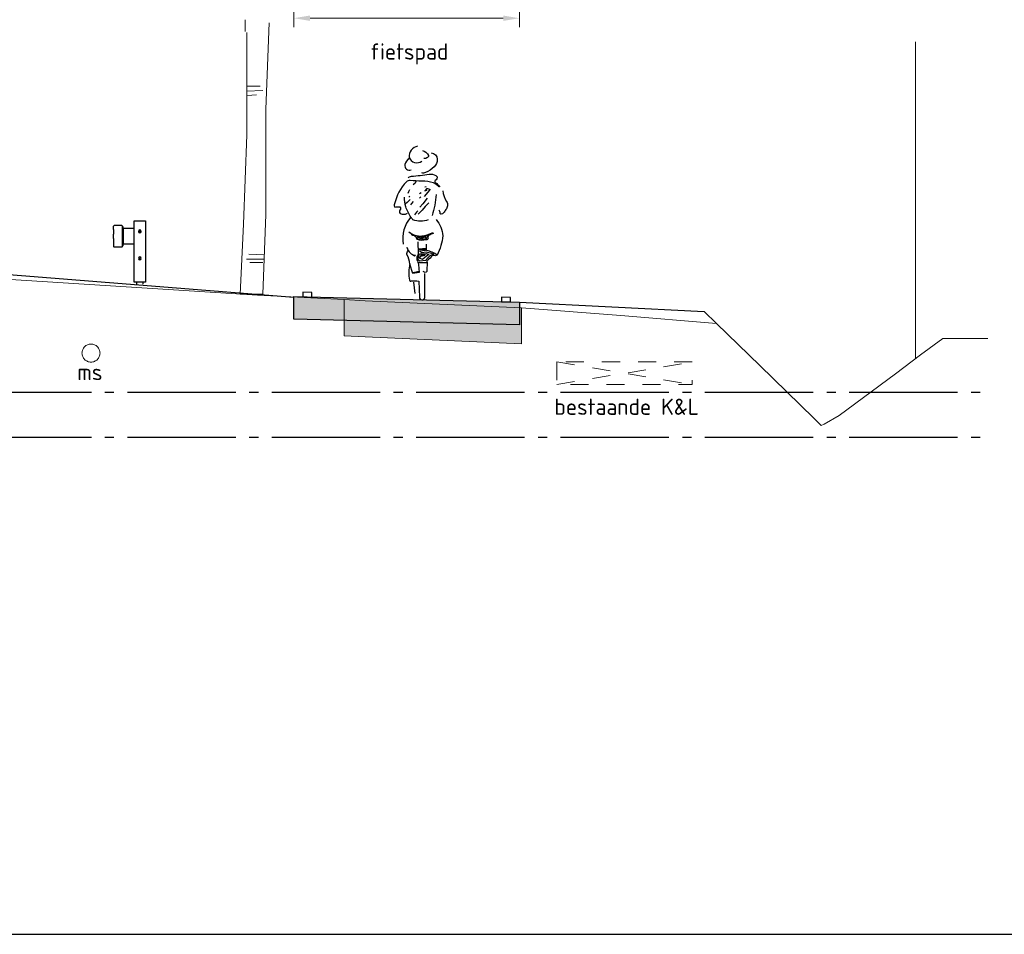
# Model space of a CAD drawing. Header units: metres. Extents: x 180716 to 180809, y 418548 to 418668.
# Tile 37 of 148: x 180785 to 180796, y 418548 to 418558. Entities that reach past the tile are written whole.
import ezdxf

# ---------------------------------------------------------------- set-up
doc = ezdxf.new("R2010")
doc.units = ezdxf.units.M
doc.linetypes.add('AL-NAP_LIJN', pattern=[15.25, 12, -1.5, 0.25, -1.5])
doc.linetypes.add('NLCS-HIDDEN', pattern=[4, 2, -2])
doc.layers.get('0').update_dxf_attribs({"color": 30, "lineweight": 0})
doc.layers.get('Defpoints').update_dxf_attribs({"lineweight": 0})
for name, color, linetype, lineweight in [('B-WE-GR-BOOM-SD', 253, 'Continuous', 0), ('B-WE-KG-GRENS_PERCEEL-SD', 253, 'Continuous', 0), ('B-WE-KL-STROOK-GD', 8, 'NLCS-HIDDEN', 18), ('B-WE-OG-DTM-V', 253, 'Continuous', 0), ('B-WE-VH-M', 253, 'Continuous', 0), ('B-WE-VH-VERHARDING_ASFALT-GD', 253, 'Continuous', 0), ('N-WE-BV-GELEIDECONSTRUCTIE-GD', 210, 'Continuous', 30), ('N-WE-GW-BERM-GD', 90, 'Continuous', 30), ('N-WE-VH-M', 7, 'Continuous', 18), ('N-WE-VH-VERHARDING_ASFALT-GD', 210, 'Continuous', 30), ('N-WE-VW-MARKERING-GD', 7, 'Continuous', 30), ('N-WE-WH-WATERPEIL_WINTERPEIL-GD', 150, 'AL-NAP_LIJN', 25), ('N-WE-WH-WATERPEIL_ZOMERPEIL-GD', 150, 'AL-NAP_LIJN', 25), ('X-XX-AL-AANKLEDING-SD', 6, 'Continuous', 25), ('X-XX-AL-PRINCIPEPROFIEL-T18', 1, 'Continuous', 18)]:
    doc.layers.add(name, color=color, linetype=linetype, lineweight=lineweight)
doc.layers.add('B-WE-VH-VERHARDING_ASFALT-AD', color=253, linetype='Continuous', lineweight=0, transparency=0.5)
doc.layers.add('N-WE-VH-VERHARDING_ASFALT-AD', color=212, linetype='Continuous', lineweight=18, transparency=0.3)
doc.layers.add('X-XX-AL-HULPLIJN-GD', color=155, linetype='Continuous', lineweight=25, plot=False)
doc.styles.add('NLCS-ISO-M100-T18', font='NLCS-ISO.ttf', dxfattribs={"height": 0.18})
doc.styles.get("Standard").update_dxf_attribs({"font": 'arial.ttf'})
doc.linetypes.add('KG-KADASTRAAL', pattern='A,5.5,-2,["K",Standard,S=1.8,R=0,X=0,Y=-0.9],-2,5.5,-2,[5,NLCS.shx,S=0.75,R=0,X=0,Y=0],-2', length=19)
doc.dimstyles.new('NLCS-M100-T18-PIJL_L2_H1', dxfattribs={"dimscale": 0.1, "dimtxt": 2.5, "dimasz": 1.8, "dimexe": 2, "dimexo": 2, "dimgap": 0.7, "dimtad": 1, "dimzin": 0, "dimdsep": 46, "dimtxsty": 'NLCS-ISO-M100-T18', "dimcen": 0, "dimdle": 2, "dimclrd": 256, "dimclre": 256, "dimclrt": 1, "dimadec": 1, "dimazin": 0, "dimtfac": 1, "dimtdec": 3, "dimtofl": 0, "dimtmove": 0, "dimatfit": 3, "dimfxl": 2, "dimfxlon": 1, "dimtfillclr": 256, "dimtolj": 1, "dimtzin": 0, "dimlwd": -1, "dimlwe": -1, "dimarcsym": 0})

# ---------------------------------------------------------------- blocks, each defined once
blk = doc.blocks.new('SAL-AANKLEDING_FIETSTER_ACHTERAANZICHT-D')
for points in [[(-0.05, 1.702, 0.372994), (-0.144, 1.577, 0.503668), (-0.004, 1.537, 150.934799)], [(0.002, 1.653, -0.251678), (0.069, 1.599, -0.398814), (0.06, 1.577, -0.187011), (0.02, 1.564, 2.207361)], [(-0.14, 1.565, 0.236676), (-0.192, 1.497, 0.583386), (-0.122, 1.438, -0.497614)], [(0.098, 1.627, -0.402545), (0.168, 1.556, -0.204448), (0.134, 1.473, -0.107787), (0.036, 1.411, -0.232599), (-0.004, 1.407, 0.756423)], [(-0.156, 1.35, -0.154336), (-0.119, 1.368, 0.021693), (0.077, 1.392, -0.153975), (0.151, 1.377, -0.433195), (0.162, 1.339, -0.162977), (0.143, 1.321, 0.569715), (0.152, 1.296, 0.021653), (0.192, 1.26, -1.283993), (0.184, 1.254, 0.093544), (0.124, 1.295, 0.069195), (-0.003, 1.315, -0.023921), (-0.134, 1.321, 0.290835), (-0.175, 1.305, 0.143139), (-0.305, 1.061, 0.369113), (-0.303, 1.027, -0.046879), (-0.248, 1.03, -0.302343), (-0.241, 1.004, 0.421236), (-0.243, 0.955, 0.24644), (-0.164, 0.958, -4.327813)], [(0.228, 1.207, 0.107816), (0.271, 1.088, -0.189381), (0.28, 1.041, -0.091131), (0.263, 0.999, -0.043732), (0.235, 0.962, -0.167948), (0.21, 0.948, -0.498715), (0.199, 0.958, 0.241276), (0.185, 0.993, 2.413704)], [(0.067, 0.884, -0.173851), (-0.102, 0.884, 0.000578), (-0.124, 0.914, -0.07661), (-0.181, 1.031, -0.079973), (-0.197, 1.137, -39.687992)], [(0.156, 1.168, -0.053306), (0.109, 0.933, 2.556335)], [(-0.127, 0.915, 0.224282), (-0.209, 0.617, 1.028931)], [(0.154, 0.888, -0.165288), (0.229, 0.709, -0.089622), (0.167, 0.495, 0.086704), (0.049, 0.546), (0.048, 0.617)], [(-0.148, 0.754, 0.205807), (-0.003, 0.707, 0.105757), (0.112, 0.743, -0.456483), (0.121, 0.735, 0.023268), (0.076, 0.715, 0.20987), (0.065, 0.702, 0.124642), (0.065, 0.683, -0.545926), (0.045, 0.664, -0.163265), (-0.055, 0.667, 0.038987), (-0.069, 0.696, 0.125271), (-0.103, 0.713), (-0.129, 0.74)], [(-0.171, 0.584, 0.221629), (-0.095, 0.494), (-0.074, 0.494), (-0.084, 0.481), (-0.1, 0.493)], [(-0.047, 0.641), (-0.043, 0.511, -0.034198), (-0.053, 0.486, 0.227614), (-0.058, 0.443, -0.044454), (-0.041, 0.39), (-0.033, 0.302), (-0.104, 0.289), (-0.138, 0.395, 0.132618), (-0.169, 0.501, -0.216367), (-0.156, 0.545, -1.928019)], [(0.169, 0.498, -0.325073), (0.139, 0.489, 0.185728), (0.111, 0.488, -0.09132), (0.061, 0.439, 0.488493), (0.055, 0.416), (0.053, 0.321, -0.568599), (0.024, 0.305, -0.009736), (0.01, 0.313, 0.656385)], [(-0.138, 0.398, 0.098289), (-0.141, 0.216, 0.549463), (-0.122, 0.209, -0.073152), (-0.037, 0.205), (-0.031, 0.028, 0.941313), (0.029, 0.026), (0.028, 0.292)]]:
    blk.add_lwpolyline(points, format="xyb")
for points in [[(-0.072, 1.312), (-0.078, 1.292), (-0.098, 1.273)], [(-0.14, 1.218), (-0.15, 1.196), (-0.158, 1.178)], [(0.09, 1.225), (0.064, 1.192), (0.021, 1.144)], [(0.044, 1.251), (0.029, 1.247)], [(0.085, 1.223), (0.053, 1.232), (0.029, 1.206), (0.054, 1.216)], [(-0.134, 1.112), (-0.166, 1.079), (-0.185, 1.064)], [(-0.135, 1.144), (-0.146, 1.135)], [(-0.01, 1.186), (-0.029, 1.175)], [(-0.014, 1.142), (-0.029, 1.124)], [(0.055, 1.125), (0.008, 1.062), (-0.027, 1.025)], [(-0.099, 1.089), (-0.12, 1.068), (-0.129, 1.051)], [(-0.049, 0.985), (-0.062, 0.972), (-0.086, 0.941)], [(0.075, 1.075), (0.035, 1.032), (0, 0.993), (-0.044, 0.948)], [(-0.059, 0.686), (-0.039, 0.673), (-0.02, 0.667), (-0.027, 0.685), (-0.048, 0.689)], [(-0.058, 0.698), (0.007, 0.7), (0.087, 0.725)], [(0.059, 0.709), (0.047, 0.677), (0.004, 0.664), (0.011, 0.688), (0.041, 0.702), (0.031, 0.685)], [(-0.035, 0.558), (0.04, 0.561), (0.037, 0.547), (-0.029, 0.538), (-0.003, 0.525), (0.043, 0.532), (0.102, 0.517), (0.126, 0.505), (0.086, 0.486), (0.065, 0.467), (0.037, 0.436), (-0.027, 0.427), (-0.049, 0.451), (-0.031, 0.509), (0.049, 0.514), (0.074, 0.5), (0.031, 0.469), (0.003, 0.446), (-0.028, 0.461), (-0.014, 0.482), (0.029, 0.495), (-0.019, 0.495), (0.037, 0.501)], [(-0.045, 0.565), (0.049, 0.571)], [(-0.044, 0.412), (0.031, 0.412), (0.051, 0.413)], [(-0.1, 0.303), (-0.037, 0.316)], [(-0.096, 0.297), (-0.048, 0.311)], [(-0.078, 0.07), (-0.091, 0.193)]]:
    blk.add_lwpolyline(points)
blk.add_circle((-0.006, 0.681), 0.00976)
blk = doc.blocks.new('SKG-GRENS_PERCEEL-D')
at = {"linetype": 'KG-KADASTRAAL', "ltscale": 0.15, "flags": 128}
blk.add_lwpolyline([(0, 0), (0, 3.512)], dxfattribs=at)
blk = doc.blocks.new('SGR-BOOM_S02_G_ZIJ-D')
at = {"ltscale": 0.1}
blk.add_line((-0.124, 0), (0.124, 0), dxfattribs=at)
at = {"flags": 128}
for points in [[(-0.069, 2.912), (-0.069, 3.041)], [(0.195, 3.007), (0.159, 2.05), (0.159, 0.881), (0.124, 0)], [(-0.053, 2.9), (-0.053, 1.767), (-0.089, 0.774), (-0.124, 0)], [(-0.047, 2.304), (0.095, 2.304)], [(-0.054, 2.249), (0.126, 2.257)], [(-0.047, 2.201), (0.055, 2.21)], [(-0.031, 0.442), (0.142, 0.434)], [(-0.054, 0.386), (0.142, 0.386)], [(-0.018, 0.349), (0.124, 0.349)]]:
    blk.add_lwpolyline(points, dxfattribs=at)
blk = doc.blocks.new('*D20')
at = {"layer": 'Defpoints', "color": 0, "transparency": 16777216}
for p in [(180790.19, 418557.812), (180787.69, 418557.344), (180790.19, 418554.216)]:
    blk.add_point(p, dxfattribs=at)
at = {"layer": 'N-WE-VH-M', "transparency": 16777216}
for p, q in [((180787.69, 418557.712), (180787.69, 418557.912)), ((180790.19, 418557.712), (180790.19, 418557.912)), ((180787.87, 418557.812), (180790.01, 418557.812))]:
    blk.add_line(p, q, dxfattribs=at)
for points in [[(180787.87, 418557.842), (180787.87, 418557.782), (180787.69, 418557.812)], [(180790.01, 418557.842), (180790.01, 418557.782), (180790.19, 418557.812)]]:
    blk.add_solid(points, dxfattribs=at)
at = {"layer": 'N-WE-VH-M', "color": 1, "transparency": 16777216, "insert": (180788.94, 418557.972), "char_height": 0.18, "attachment_point": 5, "style": 'NLCS-ISO-M100-T18'}
blk.add_mtext('\\A1;2.50', dxfattribs=at)
blk = doc.blocks.new('EURORAIL - Hout type N2-01 3m')
for p, q in [((-0.356, 0.7), (-0.356, 0.02)), ((-0.228, 0.7), (-0.356, 0.7)), ((-0.228, 0.02), (-0.228, 0.7)), ((-0.228, 0.615), (-0.107, 0.615)), ((-0.111, 0.566), (-0.111, 0.615)), ((-0.111, 0.494), (-0.111, 0.566)), ((-0.107, 0.425), (-0.107, 0.635)), ((-0.107, 0.635), (-0.1, 0.635)), ((-0.103, 0.425), (-0.103, 0.635)), ((-0.1, 0.642), (-0.092, 0.65)), ((-0.1, 0.418), (-0.1, 0.642)), ((-0.092, 0.65), (-0.008, 0.65)), ((-0.008, 0.65), (0, 0.642)), ((0, 0.605), (0, 0.642)), ((0, 0.505), (0, 0.555)), ((-0.107, 0.445), (-0.228, 0.445)), ((-0.111, 0.445), (-0.111, 0.494)), ((0, 0.455), (0, 0.418)), ((-0.107, 0.425), (-0.1, 0.425)), ((-0.1, 0.418), (-0.092, 0.41)), ((-0.092, 0.41), (-0.008, 0.41)), ((0, 0.418), (-0.008, 0.41)), ((-0.356, 0.02), (-0.228, 0.02)), ((-0.327, 0.02), (-0.327, 0)), ((-0.257, 0.02), (-0.257, 0))]:
    blk.add_line(p, q)
for points in [[(0, 0.605), (0, 0.605), (0, 0.555), (0, 0.555)], [(0, 0.505), (0, 0.505), (0, 0.455), (0, 0.455)]]:
    blk.add_lwpolyline(points)
for centre, radius in [((-0.292, 0.585), 0.016), ((-0.292, 0.585), 0.0055), ((-0.292, 0.285), 0.016), ((-0.292, 0.285), 0.0055)]:
    blk.add_circle(centre, radius)
blk = doc.blocks.new('A$Cf3f7b027')
at = {"layer": 'B-WE-KL-STROOK-GD', "ltscale": 0.1, "flags": 128}
blk.add_lwpolyline([(0, 0.25), (0, 0), (1.5, 0), (1.5, 0.25)], close=True, dxfattribs=at)
for points in [[(0, 0.25), (1.5, 0)], [(0, 0), (1.5, 0.25)]]:
    blk.add_lwpolyline(points, dxfattribs=at)

msp = doc.modelspace()

# ---------------------------------------------------------------- hatches: boundary and pattern name
at = {"layer": 'B-WE-VH-VERHARDING_ASFALT-AD'}
h = msp.add_hatch(color=256, dxfattribs=at)
h.dxf.hatch_style = 1
h.paths.add_polyline_path([(180788.249, 418554.293), (180788.249, 418554.693), (180788.481, 418554.681), (180790.212, 418554.602), (180790.212, 418554.202), (180788.481, 418554.281)])
at = {"layer": 'N-WE-VH-VERHARDING_ASFALT-AD'}
h = msp.add_hatch(color=256, dxfattribs=at)
h.dxf.hatch_style = 1
h.paths.add_polyline_path([(180787.69, 418554.727), (180790.19, 418554.665), (180790.19, 418554.415), (180787.69, 418554.477)])

# ---------------------------------------------------------------- linework, layer by layer
at = {"layer": 'B-WE-KL-STROOK-GD'}
msp.add_circle((180785.441, 418554.101), 0.1, dxfattribs=at)
at = {"layer": 'B-WE-OG-DTM-V', "flags": 128}
msp.add_lwpolyline([(180784.435, 418554.923), (180787.285, 418554.743), (180788.249, 418554.693), (180788.481, 418554.681), (180790.212, 418554.602), (180791.313, 418554.516), (180792.375, 418554.427), (180792.856, 418553.963), (180793.453, 418553.381), (180793.533, 418553.299), (180793.568, 418553.312), (180793.736, 418553.408), (180794.358, 418553.869), (180794.634, 418554.08), (180794.882, 418554.261), (180795.334, 418554.261), (180795.381, 418554.261)], dxfattribs=at)
at = {"layer": 'B-WE-VH-VERHARDING_ASFALT-GD', "extrusion": (0, 0, -1)}
msp.add_lwpolyline([(-180788.249, 418554.293), (-180788.249, 418554.693), (-180788.481, 418554.681), (-180790.212, 418554.602), (-180790.212, 418554.202), (-180788.481, 418554.281)], close=True, dxfattribs=at)
at = {"layer": 'N-WE-GW-BERM-GD', "flags": 128}
for points in [[(180784.341, 418554.988), (180787.69, 418554.722)], [(180790.19, 418554.665), (180792.236, 418554.562)], [(180792.375, 418554.427), (180792.236, 418554.562)]]:
    msp.add_lwpolyline(points, dxfattribs=at)
at = {"layer": 'N-WE-VH-VERHARDING_ASFALT-GD', "flags": 128}
msp.add_lwpolyline([(180787.69, 418554.727), (180790.19, 418554.665), (180790.19, 418554.415), (180787.69, 418554.477), (180787.69, 418554.727)], close=True, dxfattribs=at)
at = {"layer": 'N-WE-VW-MARKERING-GD', "flags": 128}
for points in [[(180787.89, 418554.772), (180787.79, 418554.775), (180787.79, 418554.725), (180787.89, 418554.722)], [(180790.09, 418554.717), (180789.99, 418554.72), (180789.99, 418554.67), (180790.09, 418554.667)]]:
    msp.add_lwpolyline(points, close=True, dxfattribs=at)
at = {"layer": 'N-WE-WH-WATERPEIL_WINTERPEIL-GD', "ltscale": 0.1, "flags": 128}
msp.add_lwpolyline([(180765.046, 418553.167), (180795.334, 418553.167)], dxfattribs=at)
at = {"layer": 'N-WE-WH-WATERPEIL_ZOMERPEIL-GD', "ltscale": 0.1, "flags": 128}
msp.add_lwpolyline([(180765.046, 418553.667), (180795.334, 418553.667)], dxfattribs=at)
at = {"layer": 'X-XX-AL-HULPLIJN-GD', "flags": 128}
msp.add_lwpolyline([(180802.985, 418567.659), (180762.985, 418567.659), (180762.985, 418547.659), (180802.985, 418547.659)], close=True, dxfattribs=at)

# ---------------------------------------------------------------- block references
at = {"layer": 'B-WE-GR-BOOM-SD'}
msp.add_blockref('SGR-BOOM_S02_G_ZIJ-D', (180787.22, 418554.754), dxfattribs=at)
at = {"layer": 'B-WE-KG-GRENS_PERCEEL-SD'}
msp.add_blockref('SKG-GRENS_PERCEEL-D', (180794.58, 418554.039), dxfattribs=at)
at = {"layer": 'N-WE-BV-GELEIDECONSTRUCTIE-GD', "xscale": -1}
msp.add_blockref('EURORAIL - Hout type N2-01 3m', (180785.69, 418554.865), dxfattribs=at)
at = {"layer": 'N-WE-GW-BERM-GD'}
msp.add_blockref('A$Cf3f7b027', (180790.605, 418553.752), dxfattribs=at)
at = {"layer": 'X-XX-AL-AANKLEDING-SD'}
msp.add_blockref('SAL-AANKLEDING_FIETSTER_ACHTERAANZICHT-D', (180789.112, 418554.692), dxfattribs=at)

# ---------------------------------------------------------------- texts
at = {"layer": 'B-WE-VH-M', "insert": (180788.533, 418557.533), "char_height": 0.18, "attachment_point": 1, "style": 'NLCS-ISO-M100-T18'}
msp.add_mtext_dynamic_manual_height_columns('fietspad', width=1.40239, gutter_width=12.5, heights=[0], dxfattribs=at)
at = {"layer": 'X-XX-AL-PRINCIPEPROFIEL-T18', "char_height": 0.18, "width": 2.01493, "attachment_point": 3, "style": 'NLCS-ISO-M100-T18'}
for s, insert in [('ms', (180785.568, 418553.98)), ('bestaande K&L', (180792.18, 418553.596))]:
    msp.add_mtext(s, dxfattribs=dict(at, insert=insert))

# ---------------------------------------------------------------- dimensions: what is measured, and where the dimension line sits
at = {"layer": 'N-WE-VH-M'}
dim = msp.add_linear_dim(base=(180790.19, 418557.812), p1=(180787.69, 418557.344), p2=(180790.19, 418554.216), dimstyle='NLCS-M100-T18-PIJL_L2_H1', override={"dimexe": 1, "dimexo": 1, "dimdle": 1, "dimtofl": 1, "dimfxl": 1}, dxfattribs=at)
dim.commit()
dim.dimension.update_dxf_attribs({"geometry": '*D20', "text_midpoint": (180788.94, 418557.972)})

doc.saveas('drawing.dxf')
